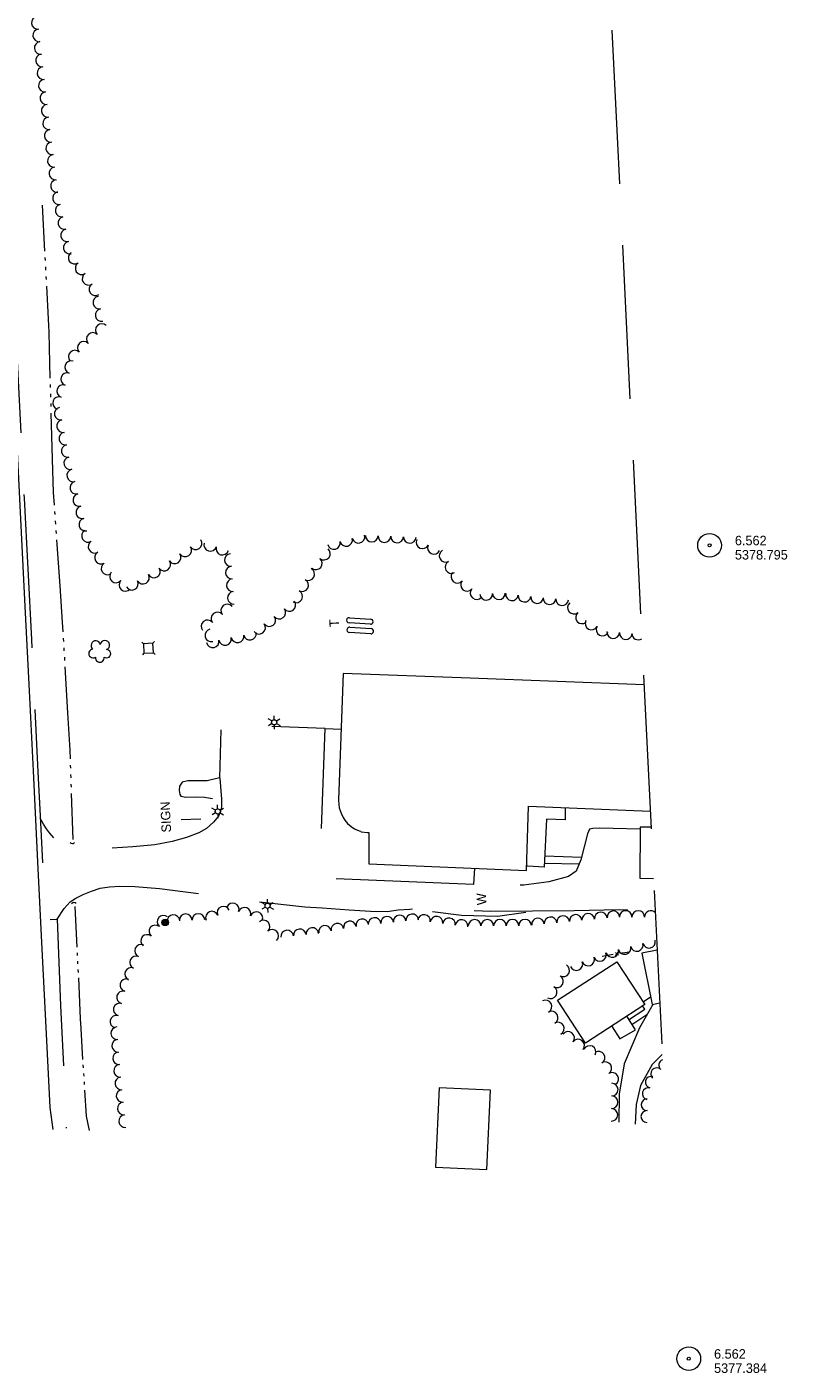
# Model space of a CAD drawing. Header units: feet. Extents: x 190725 to 192960, y 271653 to 273137.
# Tile 2 of 4: x 191360 to 191842, y 271674 to 272526. Entities that reach past the tile are written whole.
import ezdxf
from ezdxf.enums import TextEntityAlignment as Align

# ---------------------------------------------------------------- set-up
doc = ezdxf.new("R2010")
doc.units = ezdxf.units.FT
doc.header["$MEASUREMENT"] = 0
for name, pattern in [('DGN Style 3', [136.13208, 97.2372, -38.89488]), ('DGN Style 4', [155.676757, 77.78976, -38.89488, 0.097237, -38.89488]), ('DGN Style 5', [68.06604, 29.17116, -38.89488]), ('DGN Style 6', [184.945154, 0.097237, -38.89488, 68.06604, -38.89488, 0.097237, -38.89488])]:
    doc.linetypes.add(name, pattern=pattern)
for name, color, linetype, lineweight in [('E_BLD', 251, 'Continuous', 13), ('E_BLD_Name', 231, 'Continuous', 0), ('E_DWY', 3, 'DGN Style 3', 0), ('E_LAND_Vegetation', 20, 'Continuous', 0), ('E_MAP_Limits', 20, 'DGN Style 3', 0), ('E_MAP_PassPoints', 43, 'Continuous', 0), ('E_MISCPROP', 43, 'Continuous', 0), ('E_MISCPROP_HvyDash', 251, 'DGN Style 3', 13), ('E_MISCPROP_HvyLine', 251, 'Continuous', 13), ('E_MISCPROP_Railing', 43, 'Continuous', 0), ('E_PATH_Sidewalk', 3, 'DGN Style 5', 0), ('E_RDWY', 43, 'Continuous', 13), ('E_RDWY_Gravel', 43, 'DGN Style 3', 13), ('E_UTL_AboveGroundPipe', 43, 'DGN Style 4', 0), ('E_WTR', 251, 'DGN Style 6', 0)]:
    doc.layers.add(name, color=color, linetype=linetype, lineweight=lineweight)
doc.styles.add('Style-IGR_FONT_0', font='IGR_FONT_0.shx')

# ---------------------------------------------------------------- blocks, each defined once
blk = doc.blocks.new('PP_1')
at = {"layer": 'E_MAP_PassPoints', "color": 43, "linetype": 'Continuous', "lineweight": 0}
for radius in [7.5, 0.96]:
    blk.add_circle((0, 0), radius, dxfattribs=at)
blk = doc.blocks.new('WAL')
at = {"layer": 'E_MISCPROP_Railing', "color": 43, "linetype": 'Continuous', "lineweight": 0, "style": 'Style-IGR_FONT_0'}
blk.add_text('W', height=6, rotation=0.00012, dxfattribs=at).set_placement((-2.27, -0.34), align=Align.MIDDLE_LEFT)
blk = doc.blocks.new('CULVRT')
at = {"layer": 'E_MISCPROP_Railing', "color": 43, "linetype": 'Continuous', "lineweight": 0}
blk.add_arc((1.54, 1.16), 1.93, 216.87898, 323.11855, dxfattribs=at)
blk = doc.blocks.new('CULVRT_1')
at = {"layer": 'E_MISCPROP_Railing', "color": 43, "linetype": 'Continuous', "lineweight": 0}
blk.add_arc((1.41, 1.06), 1.77, 216.87939, 323.11896, dxfattribs=at)
blk = doc.blocks.new('SIGN_1')
at = {"layer": 'E_MISCPROP', "color": 1, "linetype": 'Continuous', "lineweight": 0, "style": 'Style-IGR_FONT_0'}
blk.add_text('SIGN', height=6, rotation=0.00012, dxfattribs=at).set_placement((-9.61, -0.01), align=Align.MIDDLE_LEFT)
blk = doc.blocks.new('LTP')
at = {"layer": 'E_MISCPROP', "color": 1, "linetype": 'Continuous', "lineweight": 0}
for p, q in [((-1.63, 0.07), (-4.24, 0.14)), ((-0.8, 1.43), (-2, 3.73)), ((0.9, 1.42), (2.27, 3.65)), ((-0.88, -1.42), (-2.24, -3.61)), ((0.76, -1.47), (2, -3.65)), ((1.64, -0.02), (4.16, -0.09))]:
    blk.add_line(p, q, dxfattribs=at)
blk.add_circle((0, 0), 1.64, dxfattribs=at)
blk = doc.blocks.new('TK10')
at = {"layer": 'E_BLD', "color": 230, "linetype": 'Continuous', "lineweight": 0}
for p, q in [((1.7, 1.6), (15.2, 1.63)), ((15.21, -1.67), (1.71, -1.7))]:
    blk.add_line(p, q, dxfattribs=at)
for centre, start, end in [((1.65, -0.05), 88.17382, 272.1319), ((15.14, -0.02), 272.26575, 88.00526)]:
    blk.add_arc(centre, 1.65, start, end, dxfattribs=at)
blk = doc.blocks.new('TA')
at = {"layer": 'E_BLD_Name', "color": 230, "linetype": 'Continuous', "lineweight": 0, "style": 'Style-IGR_FONT_0'}
blk.add_text('T', height=6, rotation=0.00012, dxfattribs=at).set_placement((-1.95, 0.22), align=Align.MIDDLE_LEFT)
blk = doc.blocks.new('TK10_1')
at = {"layer": 'E_BLD', "color": 230, "linetype": 'Continuous', "lineweight": 0}
for p, q in [((1.7, 1.6), (15.2, 1.63)), ((15.21, -1.67), (1.71, -1.7))]:
    blk.add_line(p, q, dxfattribs=at)
for centre, start, end in [((1.65, -0.05), 88.17374, 272.13182), ((15.14, -0.02), 272.26567, 88.00518)]:
    blk.add_arc(centre, 1.65, start, end, dxfattribs=at)
blk = doc.blocks.new('POLE_1')
at = {"layer": 'E_MISCPROP', "color": 1, "linetype": 'Continuous', "lineweight": 0}
for centre, radius in [((-0.01, 0.02), 2.02), ((-0.01, 0.03), 1.52), ((0, -0.01), 1.01), ((0, 0), 0.502)]:
    blk.add_circle(centre, radius, dxfattribs=at)
blk = doc.blocks.new('TREE')
at = {"layer": 'E_LAND_Vegetation', "color": 94, "linetype": 'Continuous', "lineweight": 0}
for centre, radius, start, end in [((-4.47, 0.2), 2.78, 78.07168, 279.08273), ((-1.47, 4.28), 2.78, 1.39467, 209.16766), ((3.57, 2.42), 2.97, 278.42378, 139.65766), ((-2.01, -4.2), 2.61, 140.77983, 358.71244), ((3.46, -3.43), 2.97, 196.0746, 79.04787)]:
    blk.add_arc(centre, radius, start, end, dxfattribs=at)
blk = doc.blocks.new('PED')
at = {"layer": 'E_UTL_AboveGroundPipe', "color": 251, "linetype": 'Continuous', "lineweight": 13}
for p, q in [((-3.12, 2.9), (-4.18, 3.96)), ((2.88, 2.9), (3.95, 3.96)), ((-4.18, -4.16), (-3.12, -3.1)), ((3.94, -4.16), (2.89, -3.1))]:
    blk.add_line(p, q, dxfattribs=at)
at = {"layer": 'E_UTL_AboveGroundPipe', "color": 251, "linetype": 'Continuous', "lineweight": 13, "flags": 128}
blk.add_lwpolyline([(-3.12, -3.1), (2.89, -3.1), (2.88, 2.9), (-3.12, 2.9)], close=True, dxfattribs=at)

msp = doc.modelspace()

# ---------------------------------------------------------------- linework, layer by layer
at = {"layer": 'E_DWY', "color": 2, "linetype": 'DGN Style 3', "lineweight": 0, "flags": 128}
for points in [[(191643.22, 271993.63), (191642.67, 271983.35), (191552.53, 271987.21), (191550.88, 271987.21), (191548.93, 271988.19), (191547.07, 271989.62), (191546.06, 271991.54), (191545.64, 271992.84), (191548.9, 272082.05), (191484.18, 272084.47), (191483.43, 272082.43)], [(191481.94, 272050.94), (191482.29, 272050.63), (191483.26, 272037.42), (191483.25, 272032.56), (191482.55, 272029.75), (191481.31, 272026.68), (191478.24, 272022.84), (191473.75, 272018.89), (191468.85, 272016.03), (191461.19, 272013.1), (191452.17, 272010.64), (191441.04, 272008.47), (191427.3, 272007.14), (191412.22, 272006.15), (191398.98, 272005.74), (191392.24, 272005.74), (191389, 272006.3), (191384.93, 272007.58), (191381.38, 272009.45), (191378.11, 272012.11), (191374.43, 272016.08), (191372.5, 272018.49), (191370.64, 272021.58), (191368.58, 272025.32)], [(191748.13, 272018.3), (191731.01, 272018.84), (191722.38, 272019.05), (191718.08, 272018.88), (191716, 272018.42), (191714.76, 272015.46), (191710.63, 271999.05), (191707.57, 271991.77), (191702.81, 271988.48), (191690.31, 271985.12), (191674.42, 271982.98), (191661.96, 271982.51), (191661.86, 271992.84)], [(191379.34, 271961.42), (191383.85, 271968.16), (191387.56, 271972.38), (191391.05, 271974.71), (191395.76, 271977.11), (191401.04, 271979.22), (191406.45, 271981.01), (191412.47, 271981.96), (191418.97, 271982.27), (191428.49, 271982.12), (191444.16, 271980.93), (191470.48, 271977.44), (191496.13, 271973.92), (191516.98, 271971.3), (191536.01, 271969.33), (191546.89, 271968.6), (191564.11, 271967.4), (191577.42, 271966.61), (191587.95, 271966.3), (191594.96, 271967.31), (191602.33, 271967.9), (191611.72, 271967.96), (191619.02, 271967.88), (191653.71, 271966.6), (191706.42, 271966.94), (191734.79, 271967.57), (191747.42, 271967.17), (191757.57, 271967.36)], [(191756.1, 271907.62), (191747.62, 271892.8), (191738.05, 271869.96), (191734.77, 271850.84), (191734.6, 271833.03)], [(191762.08, 271875.99), (191755.66, 271869.55), (191748.34, 271856.36), (191745.58, 271844.36), (191744.96, 271831.82)]]:
    msp.add_lwpolyline(points, dxfattribs=at)
at = {"layer": 'E_LAND_Vegetation', "color": 94, "linetype": 'Continuous', "lineweight": 0}
for centre, radius, start, end in [((191367.09, 272528.24), 4, 96.44664, 276.43132), ((191367.99, 272520.3), 4, 96.44664, 276.43132), ((191368.88, 272512.36), 4, 96.44664, 276.43132), ((191369.78, 272504.42), 4, 96.44664, 276.43132), ((191370.67, 272496.47), 4, 96.44664, 276.43132), ((191371.57, 272488.53), 4, 96.44664, 276.43132), ((191372.47, 272480.59), 4, 96.44664, 276.43132), ((191373.36, 272472.64), 4, 96.44664, 276.43132), ((191374.26, 272464.7), 4, 96.44664, 276.43132), ((191375.24, 272456.79), 4, 97.14905, 277.13373), ((191376.24, 272448.86), 4, 97.14905, 277.13373), ((191377.23, 272440.93), 4, 97.14905, 277.13373), ((191378.22, 272433), 4, 97.14905, 277.13373), ((191379.22, 272425.07), 4, 97.14905, 277.13373), ((191380.44, 272417.37), 4, 102.42796, 282.41263), ((191382.16, 272409.56), 4, 102.42796, 282.41263), ((191383.88, 272401.76), 4, 102.42796, 282.41263), ((191385.6, 272393.95), 4, 102.42796, 282.41263), ((191387.31, 272386.14), 4, 102.42796, 282.41263), ((191390.37, 272379.73), 4, 123.42664, 303.41132), ((191394.78, 272373.06), 4, 123.42664, 303.41132), ((191399.18, 272366.39), 4, 123.42664, 303.41132), ((191403.58, 272359.71), 4, 123.42664, 303.41132), ((191406.02, 272351.35), 4, 100.26883, 280.25351), ((191407.44, 272343.48), 4, 100.26883, 280.25351), ((191407.58, 272333.97), 4, 44.49685, 224.48153), ((191401.87, 272328.37), 4, 44.49685, 224.48153), ((191390.47, 272317.17), 4, 44.49685, 224.48153), ((191396.17, 272322.77), 4, 44.49685, 224.48153), ((191388.2, 272310.56), 4, 71.35266, 251.33734), ((191385.64, 272302.99), 4, 71.35266, 251.33734), ((191383.08, 272295.41), 4, 71.35266, 251.33734), ((191380.53, 272287.84), 4, 71.35266, 251.33734), ((191381.55, 272281.08), 4, 100.68722, 280.6719), ((191383.03, 272273.22), 4, 100.68722, 280.6719), ((191384.51, 272265.37), 4, 100.68722, 280.6719), ((191385.99, 272257.51), 4, 100.68722, 280.6719), ((191387.58, 272249.8), 4, 103.8568, 283.84148), ((191389.5, 272242.04), 4, 103.8568, 283.84148), ((191391.41, 272234.28), 4, 103.8568, 283.84148), ((191393.32, 272226.52), 4, 103.8568, 283.84148), ((191395.24, 272218.76), 4, 103.8568, 283.84148), ((191397.15, 272210.99), 4, 103.8568, 283.84148), ((191398.89, 272203.83), 4, 120.75504, 300.73971), ((191562.11, 272201.3), 4, 194.15152, 14.13619), ((191569.87, 272203.25), 4, 194.15152, 14.13619), ((191578.34, 272204), 4, 178.0675, 358.05218), ((191586.32, 272203.73), 4, 178.0675, 358.05218), ((191594.31, 272203.46), 4, 178.0675, 358.05218), ((191602.3, 272203.19), 4, 178.0675, 358.05218), ((191610.4, 272199.75), 4, 154.5646, 334.54928), ((191402.97, 272196.96), 4, 120.75504, 300.73971), ((191407.06, 272190.09), 4, 120.75504, 300.73971), ((191460.29, 272194.67), 4, 214.04451, 34.02919), ((191466.91, 272199.14), 4, 214.04451, 34.02919), ((191476.17, 272198.13), 4, 162.69432, 342.679), ((191483.81, 272195.75), 4, 162.69432, 342.679), ((191548.1, 272192.59), 4, 230.00634, 49.99102), ((191554.36, 272199.35), 4, 194.15152, 14.13619), ((191617.62, 272196.32), 4, 154.5646, 334.54928), ((191625.02, 272191.18), 4, 117.8522, 297.83688), ((191411.15, 272183.22), 4, 120.75504, 300.73971), ((191447.04, 272185.72), 4, 214.04451, 34.02919), ((191453.66, 272190.19), 4, 214.04451, 34.02919), ((191489.18, 272188.57), 4, 94.53423, 274.51891), ((191489.81, 272180.6), 4, 94.53423, 274.51891), ((191542.96, 272186.47), 4, 230.00634, 49.99102), ((191628.76, 272184.11), 4, 117.8522, 297.83688), ((191416.54, 272178.21), 4, 137.76231, 317.74699), ((191433.59, 272177.44), 4, 209.22288, 29.20756), ((191440.56, 272181.34), 4, 209.22288, 29.20756), ((191490.44, 272172.64), 4, 94.53423, 274.51891), ((191534.29, 272172.61), 4, 241.843, 61.82767), ((191538.06, 272179.66), 4, 241.843, 61.82767), ((191632.45, 272178.02), 4, 139.65775, 319.64243), ((191422.46, 272172.84), 4, 137.76231, 317.74699), ((191426.61, 272173.53), 4, 209.22288, 29.20756), ((191491.07, 272164.67), 4, 94.53423, 274.51891), ((191530.52, 272165.57), 4, 241.843, 61.82768), ((191638.54, 272172.85), 4, 139.65775, 319.64243), ((191644.63, 272167.67), 4, 139.65775, 319.64243), ((191658.74, 272167.51), 4, 182.13982, 2.1245), ((191486.92, 272156.63), 4, 38.77456, 218.75924), ((191526.22, 272160.16), 4, 217.00814, 36.99282), ((191650.76, 272167.21), 4, 182.13982, 2.1245), ((191667.01, 272166.88), 4, 173.69716, 353.68184), ((191674.95, 272166), 4, 173.69716, 353.68184), ((191682.9, 272165.12), 4, 173.69716, 353.68184), ((191690.79, 272164.39), 4, 175.36566, 355.35033), ((191698.76, 272163.74), 4, 175.36566, 355.35033), ((191706.14, 272158.43), 4, 130.12017, 310.10484), ((191474.45, 272146.62), 4, 38.77456, 218.75924), ((191480.69, 272151.63), 4, 38.77456, 218.75924), ((191513.45, 272150.53), 4, 217.00814, 36.99282), ((191519.83, 272155.34), 4, 217.00814, 36.99282), ((191711.29, 272152.31), 4, 130.12017, 310.10484), ((191476.87, 272140.96), 4, 102.89917, 282.88384), ((191501.23, 272141.93), 4, 191.53854, 11.52321), ((191507.07, 272145.72), 4, 217.00814, 36.99282), ((191717.27, 272148.47), 4, 151.65017, 331.63485), ((191724.3, 272144.67), 4, 151.65017, 331.63485), ((191731.05, 272142.97), 4, 175.60401, 355.58869), ((191739.02, 272142.35), 4, 175.60401, 355.58869), ((191746.84, 272142.13), 4, 180.01469, 304.52443), ((191477.74, 272137.14), 4, 191.53854, 11.52321), ((191485.57, 272138.74), 4, 191.53854, 11.52321), ((191493.4, 272140.34), 4, 191.53854, 11.52321), ((191490.36, 271967.66), 3.99, 339.77042, 159.7551), ((191446.58, 271959.85), 3.99, 49.60094, 229.58562), ((191452.89, 271960.19), 3.99, 4.57766, 184.56234), ((191460.71, 271960.8), 3.99, 0.82204, 180.80671), ((191468.7, 271960.92), 3.99, 0.82204, 180.80671), ((191477.21, 271962.44), 3.99, 23.28837, 203.27305), ((191484.54, 271965.59), 3.99, 23.28837, 203.27305), ((191497.85, 271964.9), 3.99, 339.77042, 159.7551), ((191505.34, 271962.13), 3.99, 339.77042, 159.7551), ((191588.03, 271959.21), 3.99, 5.60416, 185.58883), ((191595.97, 271959.99), 3.99, 5.60416, 185.58883), ((191603.92, 271960.77), 3.99, 5.60416, 185.58883), ((191611.37, 271960.33), 3.99, 352.50805, 172.49273), ((191619.28, 271959.28), 3.99, 352.50805, 172.49273), ((191699.34, 271959.61), 3.99, 5.50918, 185.49386), ((191707.29, 271960.38), 3.99, 5.50918, 185.49386), ((191715.23, 271961.14), 3.99, 5.50918, 185.49386), ((191723.18, 271961.91), 3.99, 5.50918, 185.49386), ((191731.13, 271962.67), 3.99, 5.50918, 185.49386), ((191738.89, 271962.81), 3.99, 359.80115, 179.78583), ((191746.88, 271962.78), 3.99, 359.80115, 179.78583), ((191754.86, 271962.75), 3.99, 45.55474, 179.78583), ((191441.41, 271953.77), 3.99, 49.60094, 229.58562), ((191509.96, 271956.82), 3.99, 312.86542, 132.8501), ((191515.39, 271950.97), 3.99, 312.86542, 132.8501), ((191532.76, 271951.27), 3.99, 5.89462, 185.8793), ((191540.7, 271952.09), 3.99, 5.89462, 185.8793), ((191548.72, 271953.47), 3.99, 9.98648, 189.97116), ((191556.58, 271954.85), 3.99, 9.98648, 189.97116), ((191564.44, 271956.24), 3.99, 9.98648, 189.97116), ((191572.3, 271957.62), 3.99, 9.98648, 189.97116), ((191580.08, 271958.43), 3.99, 5.60416, 185.58883), ((191627.2, 271958.24), 3.99, 352.50805, 172.49273), ((191635.11, 271957.2), 3.99, 352.50805, 172.49273), ((191643.38, 271957.21), 3.99, 0.29339, 180.27807), ((191651.36, 271957.25), 3.99, 0.29339, 180.27807), ((191659.34, 271957.29), 3.99, 0.29339, 180.27807), ((191667.33, 271957.32), 3.99, 0.29339, 180.27807), ((191675.31, 271957.36), 3.99, 0.29339, 180.27807), ((191683.45, 271958.08), 3.99, 5.50918, 185.49386), ((191691.39, 271958.85), 3.99, 5.50918, 185.49386), ((191436.23, 271947.69), 3.99, 49.60094, 229.58562), ((191524.82, 271950.45), 3.99, 5.89462, 185.8793), ((191745.96, 271945.19), 3.99, 194.13359, 14.11827), ((191753.71, 271947.14), 3.99, 194.13359, 14.11827), ((191429.25, 271934.17), 3.99, 66.75253, 246.7372), ((191432.4, 271941.51), 3.99, 66.75253, 246.7372), ((191722.63, 271938.83), 3.99, 201.14239, 21.12707), ((191730.48, 271941.29), 3.99, 194.13359, 14.11827), ((191738.22, 271943.24), 3.99, 194.13359, 14.11827), ((191426.1, 271926.84), 3.99, 66.75253, 246.7372), ((191699.41, 271929.09), 3.99, 240.19156, 60.17623), ((191707.74, 271933.08), 3.99, 201.14239, 21.12707), ((191715.19, 271935.95), 3.99, 201.14239, 21.12707), ((191423.13, 271919.74), 3.99, 74.65745, 254.64212), ((191695.44, 271922.16), 3.99, 240.19156, 60.17623), ((191421.02, 271912.05), 3.99, 74.65745, 254.64212), ((191691.47, 271915.23), 3.99, 240.19156, 60.17623), ((191418.91, 271904.35), 3.99, 74.65745, 254.64212), ((191688.26, 271906.25), 3.99, 299.04287, 119.02754), ((191416.79, 271896.65), 3.99, 74.65745, 254.64212), ((191692.13, 271899.27), 3.99, 299.04287, 119.02754), ((191696.01, 271892.29), 3.99, 299.04287, 119.02754), ((191417.34, 271889.4), 3.99, 94.16733, 274.152), ((191702.49, 271886.43), 3.99, 322.47704, 142.46172), ((191417.91, 271881.44), 3.99, 94.16732, 274.152), ((191708.82, 271881.57), 3.99, 322.47704, 142.46172), ((191716.12, 271877.49), 3.99, 333.85608, 153.84076), ((191418.49, 271873.48), 3.99, 94.16732, 274.152), ((191419.13, 271865.58), 3.99, 95.70878, 275.69346), ((191721.76, 271873.94), 3.99, 302.78698, 122.77166), ((191726.08, 271867.23), 3.99, 302.78698, 122.77166), ((191763.62, 271869.14), 3.75, 111.52197, 226.79774), ((191419.93, 271857.63), 3.99, 95.70878, 275.69346), ((191730.41, 271860.51), 3.99, 302.78698, 122.77166), ((191755.12, 271858.36), 3.75, 75.59108, 255.57575), ((191758.49, 271863.68), 3.75, 46.81307, 226.79774), ((191420.72, 271849.69), 3.99, 95.70878, 275.69346), ((191730.11, 271853.74), 3.99, 269.15996, 89.14464), ((191753.26, 271851.1), 3.75, 75.59108, 255.57575), ((191421.51, 271841.75), 3.99, 95.70878, 275.69346), ((191729.99, 271845.75), 3.99, 269.15996, 89.14464), ((191752.48, 271844.16), 3.75, 88.90389, 268.88857), ((191422.31, 271833.8), 3.99, 95.70878, 275.69346), ((191729.87, 271837.77), 3.99, 269.15996, 89.14464), ((191752.34, 271836.67), 3.75, 88.90389, 268.88857)]:
    msp.add_arc(centre, radius, start, end, dxfattribs=at)
at = {"layer": 'E_MAP_Limits', "color": 3, "linetype": 'DGN Style 3', "lineweight": 0, "flags": 128}
msp.add_lwpolyline([(191716.71, 272795.49), (191763.34, 271850.48)], dxfattribs=at)
at = {"layer": 'E_MISCPROP', "color": 1, "linetype": 'Continuous', "lineweight": 0}
msp.add_line((191470.27, 272024.79), (191457.7, 272024.3), dxfattribs=at)
at = {"layer": 'E_MISCPROP_HvyDash', "color": 230, "linetype": 'DGN Style 3', "lineweight": 13, "flags": 128}
for points in [[(191700.59, 272031.96), (191700.57, 272031.36), (191700.59, 272024.28), (191688.85, 272024.63), (191687.27, 271994.45), (191676.96, 271994.89), (191676.23, 271994.91)], [(191729.99, 271893.88), (191730.34, 271893.33), (191735.25, 271885.8), (191745.05, 271891.53), (191740.1, 271899.61), (191739.71, 271900.22)]]:
    msp.add_lwpolyline(points, dxfattribs=at)
at = {"layer": 'E_MISCPROP_HvyLine', "color": 230, "linetype": 'Continuous', "lineweight": 13, "flags": 128}
for points in [[(191750.55, 272109.61), (191640.47, 272113.96), (191640.47, 272113.96), (191560.13, 272116.79), (191557.25, 272037.01), (191557.45, 272034.03), (191557.69, 272031.95), (191559.02, 272028.5), (191560.19, 272025.81), (191561.3, 272024), (191562.98, 272022.01), (191565.31, 272020.17), (191567.3, 272018.53), (191570.37, 272017.3), (191571.49, 272017.04), (191571.62, 272016.72), (191575.52, 272016.31), (191576.51, 272016.37), (191576.37, 271996.46), (191676.14, 271992.23), (191677.47, 272032.9), (191754.49, 272029.78)], [(191754.99, 272019.61), (191748.14, 272019.69), (191747.76, 271987.39), (191756.59, 271987.29)], [(191758.83, 271941.85), (191749.09, 271939.89), (191755.62, 271907.53), (191760.47, 271908.51)]]:
    msp.add_lwpolyline(points, dxfattribs=at)
for points in [[(191750.97, 271907.56), (191713.48, 271883.12), (191695.86, 271910.16), (191733.35, 271934.59)], [(191651.19, 271803.22), (191653.45, 271853.29), (191620.97, 271854.76), (191618.71, 271804.69)]]:
    msp.add_lwpolyline(points, close=True, dxfattribs=at)
at = {"layer": 'E_MISCPROP_Railing', "color": 43, "linetype": 'Continuous', "lineweight": 0}
for p, q in [((191734.23, 271940.67), (191732.24, 271938.29)), ((191734.44, 271938.64), (191732.39, 271940.33))]:
    msp.add_line(p, q, dxfattribs=at)
at = {"layer": 'E_MISCPROP_Railing', "color": 43, "linetype": 'Continuous', "lineweight": 13, "flags": 128}
for points in [[(191482.84, 272081.29), (191481.94, 272050.94)], [(191481.94, 272050.94), (191474.12, 272048.88), (191464.93, 272049.05), (191461.96, 272048.86), (191458.35, 272048.18), (191456.64, 272045.64), (191456.6, 272042.87), (191456.88, 272040.24), (191457.5, 272039.17), (191460.63, 272038.71), (191467.14, 272038.92), (191472.57, 272038.72), (191477.61, 272037.72)], [(191675.66, 271965.73), (191657.8, 271963.13), (191634.99, 271963.74), (191616.71, 271966.09)]]:
    msp.add_lwpolyline(points, dxfattribs=at)
at = {"layer": 'E_MISCPROP_Railing', "color": 43, "linetype": 'Continuous', "lineweight": 0, "flags": 128}
for points in [[(191731.03, 271939.05), (191724.01, 271937.92)], [(191741.3, 271940.7), (191735.12, 271939.71)]]:
    msp.add_lwpolyline(points, dxfattribs=at)
at = {"layer": 'E_PATH_Sidewalk', "color": 2, "linetype": 'DGN Style 5', "lineweight": 0, "flags": 128}
for points in [[(191548.9, 272081.99), (191558.86, 272081.67)], [(191687.81, 272001.45), (191711.06, 272000.77)], [(191687.45, 271996.9), (191709.57, 271996.52)], [(191749.88, 271909.24), (191754.64, 271912.4)], [(191740.78, 271897.77), (191750.95, 271904.52), (191749.51, 271906.61)], [(191742.74, 271894.8), (191752.39, 271901.14)]]:
    msp.add_lwpolyline(points, dxfattribs=at)
at = {"layer": 'E_RDWY', "color": 30, "linetype": 'Continuous', "lineweight": 13, "flags": 128}
msp.add_lwpolyline([(191328.51, 272774.28), (191331.01, 272725.08), (191334.1, 272662.49), (191337.43, 272595.15), (191340.85, 272526.45), (191343.8, 272465.89), (191346.83, 272405.72), (191349.57, 272349.24), (191352.45, 272290.67), (191355.58, 272227.19), (191358.74, 272163.39), (191361.61, 272105.75), (191364.07, 272055.22), (191366.94, 271997.64), (191369.53, 271946.68), (191372.73, 271880.61), (191374.66, 271842.43), (191376.56, 271828.57)], dxfattribs=at)
at = {"layer": 'E_RDWY_Gravel', "color": 30, "linetype": 'DGN Style 3', "lineweight": 13, "flags": 128}
msp.add_lwpolyline([(191331.58, 272773.94), (191335.11, 272710.32), (191338.75, 272628.13), (191342.43, 272556.24), (191346.03, 272480.68), (191349.96, 272402.45), (191353.93, 272318.52), (191358.46, 272227.77), (191363.01, 272138.35), (191367.14, 272054.59), (191368.5, 272026.77), (191371.72, 271961.31), (191379.34, 271961.42), (191381.45, 271906.88), (191384.6, 271841.59), (191385.12, 271829.29)], dxfattribs=at)
at = {"layer": 'E_WTR', "color": 150, "linetype": 'Continuous', "lineweight": 0, "flags": 128}
for points in [[(191369.84, 272412.98), (191371.37, 272383.89)], [(191371.58, 272379.88), (191371.69, 272377.87)], [(191371.9, 272373.86), (191372.01, 272371.85)], [(191372.22, 272367.84), (191372.32, 272365.84)], [(191372.54, 272361.83), (191373.85, 272336.84), (191373.97, 272332.74)], [(191373.97, 272332.74), (191374.8, 272303.62)], [(191374.91, 272299.61), (191374.97, 272297.6)], [(191375.08, 272293.58), (191375.14, 272291.58)], [(191375.25, 272287.56), (191375.31, 272285.55)], [(191375.43, 272281.53), (191376.25, 272252.42)], [(191376.25, 272252.42), (191376.85, 272231.35), (191377.42, 272223.32)], [(191377.69, 272219.32), (191377.83, 272217.31)], [(191378.11, 272213.3), (191378.25, 272211.3)], [(191378.53, 272207.29), (191378.67, 272205.29)], [(191378.95, 272201.28), (191380.98, 272172.23)], [(191380.98, 272172.23), (191382.58, 272149.3), (191382.95, 272143.17)], [(191383.18, 272139.16), (191383.3, 272137.15)], [(191383.54, 272133.14), (191383.65, 272131.14)], [(191383.89, 272127.13), (191384.01, 272125.12)], [(191384.25, 272121.11), (191385.96, 272092.03)], [(191385.96, 272092.03), (191387.35, 272068.41), (191387.53, 272062.95)], [(191387.66, 272058.94), (191387.73, 272056.93)], [(191387.86, 272052.91), (191387.93, 272050.91)], [(191388.06, 272046.89), (191388.13, 272044.88)], [(191388.26, 272040.87), (191389.22, 272011.76)], [(191390.53, 271969.56), (191391.78, 271943.82)], [(191391.95, 271940.27), (191392.04, 271938.5)], [(191392.21, 271934.95), (191392.3, 271933.17)], [(191392.47, 271929.62), (191392.56, 271927.85)], [(191392.73, 271924.3), (191393.98, 271898.56)], [(191393.98, 271898.56), (191394.29, 271892.25), (191395.46, 271872.84)], [(191395.67, 271869.29), (191395.78, 271867.52)], [(191395.99, 271863.97), (191396.1, 271862.2)], [(191396.31, 271858.65), (191396.42, 271856.88)], [(191396.63, 271853.33), (191397.62, 271836.85), (191399.59, 271827.81)]]:
    msp.add_lwpolyline(points, dxfattribs=at)

# ---------------------------------------------------------------- block references
at = {"layer": 'E_BLD', "color": 230, "linetype": 'Continuous', "lineweight": 0}
for name, p, xscale, yscale, zscale, rotation in [('TK10_1', (191562.35, 272150.63), 0.999999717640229, 0.999999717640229, 0.999999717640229, 356.1567303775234), ('TK10', (191562.64, 272144.57), 0.9999997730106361, 0.9999997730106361, 0.9999997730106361, 356.1289198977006)]:
    msp.add_blockref(name, p, dxfattribs=dict(at, xscale=xscale, yscale=yscale, zscale=zscale, rotation=rotation))
at = {"layer": 'E_BLD_Name', "color": 230, "linetype": 'Continuous', "lineweight": 0, "xscale": 1.000001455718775, "yscale": 1.000001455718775, "zscale": 1.000001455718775, "rotation": 92.6938484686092}
msp.add_blockref('TA', (191554.77, 272148.15), dxfattribs=at)
at = {"layer": 'E_LAND_Vegetation', "color": 94, "linetype": 'Continuous', "lineweight": 0, "xscale": 1.000001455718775, "yscale": 1.000001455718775, "zscale": 1.000001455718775, "rotation": 92.6938484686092}
msp.add_blockref('TREE', (191406.31, 272131.13), dxfattribs=at)
at = {"layer": 'E_MAP_PassPoints', "color": 43, "linetype": 'Continuous', "lineweight": 0, "xscale": 1.00000025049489, "yscale": 1.00000025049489, "zscale": 1.00000025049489, "rotation": 0.04055431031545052}
for p in [(191791.98, 272197.87), (191778.8, 271683.56)]:
    msp.add_blockref('PP_1', p, dxfattribs=at)
at = {"layer": 'E_MISCPROP', "color": 1, "linetype": 'Continuous', "lineweight": 0, "xscale": 1.000001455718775, "yscale": 1.000001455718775, "zscale": 1.000001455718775, "rotation": 92.6938484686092}
for name, p in [('LTP', (191516.59, 272085.96)), ('SIGN_1', (191447.98, 272025.88)), ('LTP', (191480.9, 272029.57)), ('LTP', (191512.43, 271969.94)), ('POLE_1', (191447.66, 271959.41))]:
    msp.add_blockref(name, p, dxfattribs=at)
at = {"layer": 'E_MISCPROP_Railing', "color": 43, "linetype": 'Continuous', "lineweight": 0}
for name, p, xscale, yscale, zscale, rotation in [('CULVRT_1', (191387.56, 272010.02), 1.000001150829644, 1.000001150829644, 1.000001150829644, 358.1146866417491), ('CULVRT', (191391.41, 271971.29), 1.000001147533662, 1.000001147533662, 1.000001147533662, 183.7355063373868), ('WAL', (191647.46, 271972.61), 1.000001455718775, 1.000001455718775, 1.000001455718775, 92.6938484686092)]:
    msp.add_blockref(name, p, dxfattribs=dict(at, xscale=xscale, yscale=yscale, zscale=zscale, rotation=rotation))
at = {"layer": 'E_UTL_AboveGroundPipe', "color": 251, "linetype": 'Continuous', "lineweight": 13, "xscale": 1.000001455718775, "yscale": 1.000001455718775, "zscale": 1.000001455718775, "rotation": 92.6938484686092}
msp.add_blockref('PED', (191436.98, 272132.9), dxfattribs=at)

# ---------------------------------------------------------------- texts
at = {"layer": 'E_MAP_PassPoints', "color": 43, "linetype": 'Continuous', "lineweight": 0, "style": 'Style-IGR_FONT_0'}
for s, p in [('6.562', (191807.98, 272197.88)), ('5378.795', (191807.98, 272188.88)), ('6.562', (191794.8, 271683.57)), ('5377.384', (191794.81, 271674.57))]:
    msp.add_text(s, height=6, rotation=0.04068, dxfattribs=at).set_placement(p)

doc.saveas('drawing.dxf')
